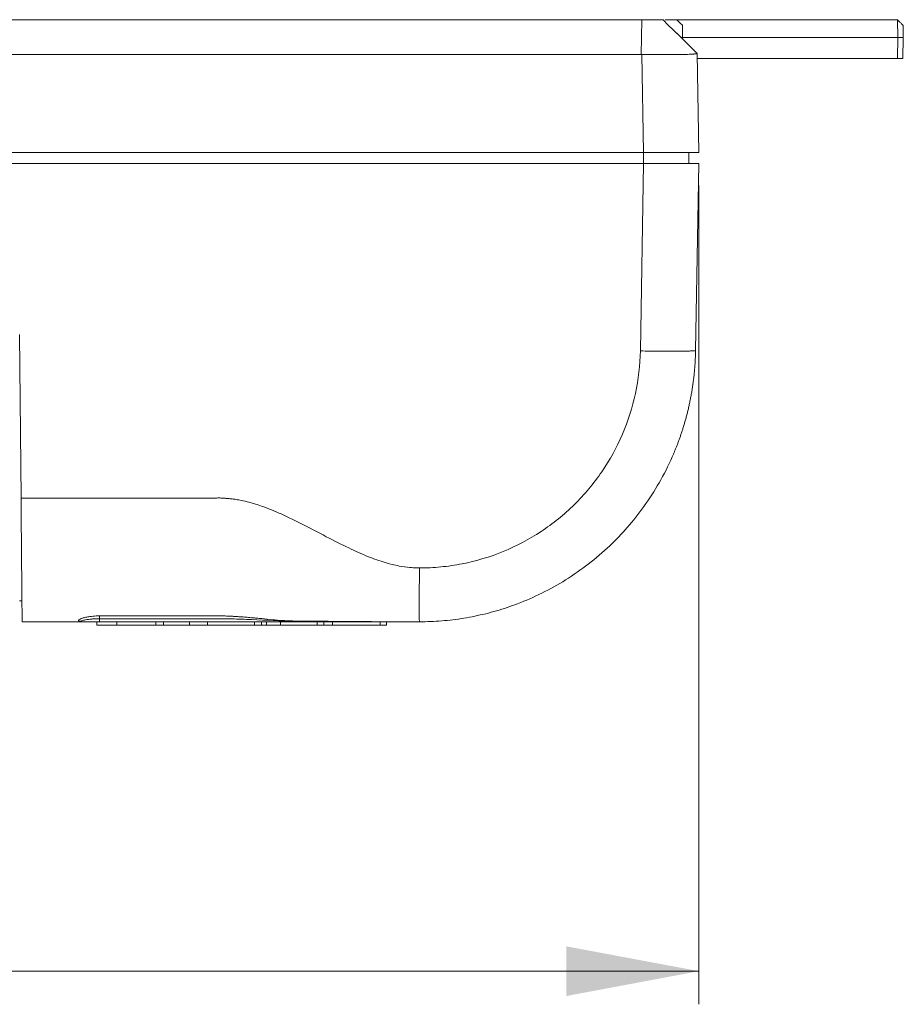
# Model space of a CAD drawing. Header units: millimetres. Extents: x 54 to 738, y 201 to 591.
# Tile 17 of 22: x 491 to 571, y 201 to 290. Entities that reach past the tile are written whole.
import ezdxf

# ---------------------------------------------------------------- set-up
doc = ezdxf.new("R2010")
doc.units = ezdxf.units.MM
doc.header["$LTSCALE"] = 3
doc.styles.add('SLDTEXTSTYLE0', font='TXT', dxfattribs={"width": 0.605})
doc.dimstyles.new('SLDDIMSTYLE4', dxfattribs={"dimtxt": 7.704956, "dimasz": 12, "dimexe": 0, "dimexo": 0.0625, "dimgap": 1.926239, "dimtad": 1, "dimdec": 0, "dimrnd": 1e-09, "dimzin": 12, "dimdsep": 46, "dimtxsty": 'SLDTEXTSTYLE0', "dimsah": 1, "dimcen": 0.09, "dimadec": 0, "dimazin": 3, "dimtfac": 1, "dimtofl": 0, "dimtmove": 0, "dimatfit": 3, "dimfxl": 1, "dimfrac": 2, "dimtolj": 1, "dimtzin": 12, "dimarcsym": 0})

# ---------------------------------------------------------------- blocks, each defined once
blk = doc.blocks.new('*D7')
at = {"color": 7, "linetype": 'Continuous', "lineweight": 0}
for p, q in [((552.367, 275.357), (552.367, 201.221)), ((104.392, 274.357), (104.392, 201.221)), ((104.392, 204.221), (552.367, 204.221))]:
    blk.add_line(p, q, dxfattribs=at)
for points in [[(104.392, 204.221), (116.392, 201.971), (116.392, 206.471)], [(552.367, 204.221), (540.367, 206.471), (540.367, 201.971)]]:
    blk.add_solid(points, dxfattribs=at)
at = {"color": 7, "linetype": 'Continuous', "lineweight": 0, "insert": (318.289, 214.453, 0.251), "char_height": 7.9375, "attachment_point": 1, "style": 'SLDTEXTSTYLE0'}
blk.add_mtext('448', dxfattribs=at)

msp = doc.modelspace()

# ---------------------------------------------------------------- linework, layer by layer
at = {"color": 7, "linetype": 'Continuous', "lineweight": 0}
for p, q in [((109.558, 290.357), (547.194, 290.357)), ((541.376, 290.367), (541.376, 290.357)), ((547.194, 290.357), (547.152, 287.215)), ((549.331, 290.357), (550.376, 290.357)), ((550.376, 290.357), (570.348, 290.357)), ((550.876, 289.857), (550.876, 288.642)), ((570.376, 288.757), (570.348, 290.357)), ((570.857, 289.857), (570.876, 288.757)), ((552.211, 287.307), (550.379, 289.139)), ((570.376, 288.757), (550.761, 288.756)), ((570.343, 286.857), (570.376, 288.757)), ((570.876, 288.757), (570.843, 286.857)), ((547.152, 287.215), (109.599, 287.215)), ((547.216, 287.215), (547.152, 287.215)), ((547.37, 278.357), (547.216, 287.215)), ((552.211, 287.307), (552.211, 287.305)), ((552.367, 278.357), (552.211, 287.305)), ((570.343, 286.857), (552.219, 286.857)), ((547.37, 278.357), (109.381, 278.357)), ((551.467, 278.357), (551.449, 277.357)), ((109.383, 277.357), (547.369, 277.357)), ((547.369, 277.357), (547.072, 260.377)), ((552.367, 277.357), (552.072, 260.42)), ((491.005, 247.056), (490.876, 261.857)), ((490.876, 237.757), (491.086, 237.757)), ((491.103, 235.857), (496.62, 235.857)), ((497.856, 235.857), (497.856, 235.557)), ((497.856, 235.557), (499.676, 235.557)), ((498.12, 235.857), (498.12, 236.132)), ((517.123, 235.857), (498.12, 235.857)), ((499.676, 235.557), (499.676, 235.857)), ((499.676, 235.557), (503.219, 235.557)), ((503.219, 235.857), (503.219, 235.557)), ((503.219, 235.557), (503.896, 235.557)), ((503.896, 235.557), (503.896, 235.857)), ((503.896, 235.557), (506.258, 235.557)), ((506.258, 235.857), (506.258, 235.557)), ((506.258, 235.557), (507.896, 235.557)), ((507.896, 235.857), (507.896, 235.557)), ((507.896, 235.557), (512.152, 235.557)), ((512.152, 235.857), (512.152, 235.557)), ((512.152, 235.557), (512.769, 235.557)), ((512.769, 235.857), (512.769, 235.557)), ((512.769, 235.557), (513.237, 235.557)), ((513.237, 235.557), (513.237, 235.857)), ((513.237, 235.557), (514.494, 235.557)), ((514.494, 235.857), (514.494, 235.557)), ((514.494, 235.557), (517.814, 235.557)), ((517.814, 235.857), (517.814, 235.557)), ((517.814, 235.557), (518.43, 235.557)), ((518.43, 235.857), (518.43, 235.557)), ((518.43, 235.557), (519.196, 235.557)), ((519.196, 235.557), (519.196, 235.857)), ((519.196, 235.557), (523.516, 235.557)), ((523.516, 235.857), (523.516, 235.557)), ((523.516, 235.557), (524.09, 235.557)), ((524.09, 235.857), (524.09, 235.557))]:
    msp.add_line(p, q, dxfattribs=at)
at = {"color": 18, "linetype": 'Continuous', "lineweight": 0}
for p, q in [((547.367, 277.357), (547.367, 278.357)), ((515.955, 235.912), (517.123, 235.857)), ((517.123, 235.857), (516, 235.897))]:
    msp.add_line(p, q, dxfattribs=at)
at = {"color": 7, "linetype": 'Continuous', "lineweight": 0, "flags": 128}
msp.add_lwpolyline([(550.376, 290.357), (550.438, 290.295), (550.5, 290.233), (550.562, 290.171), (550.625, 290.108), (550.687, 290.045), (550.75, 289.983), (550.813, 289.92), (550.876, 289.857)], dxfattribs=at)
at = {"color": 7, "linetype": 'Continuous', "lineweight": 0}
msp.add_arc((496.62, 236.357), 0.5, 249.98229, 270, dxfattribs=at)
for points, knots in [([(547.194, 290.357), (547.24, 290.357), (547.33, 290.357), (547.464, 290.357), (547.597, 290.357), (547.729, 290.357), (547.922, 290.357), (548.169, 290.357), (548.448, 290.357), (548.691, 290.357), (548.856, 290.357), (548.952, 290.357), (548.997, 290.357), (549.027, 290.357), (549.057, 290.357), (549.09, 290.357), (549.122, 290.357), (549.136, 290.357), (549.143, 290.357)], [0, 0, 0, 0, 0.050387, 0.100399, 0.150275, 0.200253, 0.250571, 0.375646, 0.500848, 0.624754, 0.751154, 0.813887, 0.8418, 0.877425, 0.909981, 0.937625, 0.971813, 1, 1, 1, 1]), ([(570.348, 290.357), (570.368, 290.337), (570.408, 290.298), (570.467, 290.24), (570.524, 290.183), (570.592, 290.116), (570.668, 290.042), (570.74, 289.971), (570.795, 289.917), (570.831, 289.882), (570.853, 289.861), (570.855, 289.858), (570.857, 289.857)], [0, 0, 0, 0, 0.0887, 0.175455, 0.260898, 0.34569, 0.488172, 0.622011, 0.72828, 0.828687, 0.914805, 1, 1, 1, 1]), ([(570.376, 288.757), (570.401, 288.757), (570.45, 288.757), (570.52, 288.757), (570.62, 288.757), (570.712, 288.757), (570.791, 288.757), (570.839, 288.757), (570.87, 288.757), (570.874, 288.757), (570.876, 288.757)], [0, 0, 0, 0, 0.096065, 0.186062, 0.271745, 0.499655, 0.617702, 0.728465, 0.856873, 1, 1, 1, 1]), ([(552.211, 287.305), (552.21, 287.303), (552.208, 287.298), (552.194, 287.292), (552.172, 287.287), (552.142, 287.281), (552.104, 287.276), (552.061, 287.27), (552.011, 287.266), (551.956, 287.261), (551.896, 287.256), (551.73, 287.246), (551.39, 287.23), (550.878, 287.217), (550.429, 287.21), (550.082, 287.206), (549.714, 287.204), (549.327, 287.202), (548.924, 287.202), (548.508, 287.204), (548.082, 287.206), (547.651, 287.209), (547.361, 287.213), (547.216, 287.215)], [0, 0, 0, 0, 0.027908, 0.055189, 0.081841, 0.107865, 0.133261, 0.158029, 0.182169, 0.205682, 0.228566, 0.250823, 0.379225, 0.500753, 0.55636, 0.611926, 0.667456, 0.72295, 0.778413, 0.833846, 0.889253, 0.944637, 1, 1, 1, 1]), ([(570.343, 286.857), (570.367, 286.857), (570.414, 286.857), (570.484, 286.857), (570.551, 286.857), (570.614, 286.857), (570.671, 286.857), (570.722, 286.857), (570.765, 286.857), (570.799, 286.857), (570.824, 286.857), (570.84, 286.857), (570.842, 286.857), (570.843, 286.857)], [0, 0, 0, 0, 0.090919, 0.181833, 0.272744, 0.363652, 0.454557, 0.545462, 0.636366, 0.727271, 0.818178, 0.909087, 1, 1, 1, 1]), ([(552.367, 278.357), (552.366, 278.357), (552.364, 278.357), (552.349, 278.357), (552.325, 278.357), (552.29, 278.357), (552.228, 278.357), (552.117, 278.357), (551.881, 278.357), (551.502, 278.357), (550.924, 278.357), (550.229, 278.357), (549.557, 278.357), (548.971, 278.357), (548.536, 278.357), (548.132, 278.357), (547.756, 278.357), (547.5, 278.357), (547.37, 278.357)], [0, 0, 0, 0, 0.029879, 0.059231, 0.088114, 0.116586, 0.144709, 0.206544, 0.270215, 0.386071, 0.500071, 0.613996, 0.729882, 0.793472, 0.855341, 0.902353, 0.950481, 1, 1, 1, 1]), ([(552.367, 277.357), (552.366, 277.357), (552.364, 277.357), (552.349, 277.357), (552.325, 277.357), (552.291, 277.357), (552.248, 277.357), (552.197, 277.357), (552.137, 277.356), (552.07, 277.356), (551.995, 277.356), (551.912, 277.356), (551.823, 277.356), (551.727, 277.356), (551.625, 277.357), (551.518, 277.357), (551.404, 277.357), (551.286, 277.357), (551.163, 277.357), (551.036, 277.357), (550.849, 277.357), (550.593, 277.357), (550.253, 277.357), (549.89, 277.357), (549.506, 277.357), (549.104, 277.357), (548.685, 277.357), (548.255, 277.357), (547.814, 277.357), (547.517, 277.357), (547.369, 277.357)], [0, 0, 0, 0, 0.028532, 0.056818, 0.084858, 0.112652, 0.1402, 0.167503, 0.194559, 0.22137, 0.247935, 0.274254, 0.300328, 0.326156, 0.351738, 0.377074, 0.402165, 0.427011, 0.451611, 0.475965, 0.500074, 0.55433, 0.608908, 0.663808, 0.719031, 0.774577, 0.830447, 0.88664, 0.943158, 1, 1, 1, 1]), ([(552.072, 260.42), (552.068, 260.256), (552.06, 259.931), (552.037, 259.448), (552.006, 258.975), (551.966, 258.51), (551.919, 258.056), (551.865, 257.611), (551.804, 257.176), (551.737, 256.751), (551.664, 256.336), (551.586, 255.931), (551.504, 255.536), (551.417, 255.151), (551.326, 254.776), (551.231, 254.411), (551.133, 254.056), (551.033, 253.711), (550.931, 253.376), (550.826, 253.05), (550.72, 252.735), (550.613, 252.429), (550.505, 252.134), (550.396, 251.847), (550.287, 251.571), (550.179, 251.304), (550.07, 251.046), (549.646, 250.066), (548.824, 248.437), (547.451, 246.3), (545.945, 244.401), (544.264, 242.649), (542.399, 241.049), (540.341, 239.618), (538.194, 238.421), (536.399, 237.638), (535.01, 237.142), (534.047, 236.841), (533.072, 236.58), (532.088, 236.357), (531.095, 236.175), (530.096, 236.033), (529.092, 235.932), (528.084, 235.868), (527.412, 235.861), (527.075, 235.857)], [0, 0, 0, 0, 0.0126822, 0.0251361, 0.0373615, 0.0493585, 0.0611271, 0.0726672, 0.083979, 0.0950624, 0.1059173, 0.1165438, 0.1269419, 0.1371116, 0.1470529, 0.1567658, 0.1662503, 0.1755063, 0.184534, 0.1933332, 0.201904, 0.2102464, 0.2183603, 0.2262459, 0.233903, 0.2413318, 0.2485321, 0.255504, 0.3238498, 0.3891871, 0.4515155, 0.5108349, 0.5765625, 0.6410224, 0.7042146, 0.7661394, 0.7921243, 0.8181091, 0.8440937, 0.8700783, 0.8960627, 0.9220471, 0.9480314, 0.9740157, 1, 1, 1, 1]), ([(547.072, 260.377), (547.05, 259.083), (546.901, 257.791), (546.357, 255.26), (545.962, 254.021), (544.941, 251.643), (544.314, 250.504), (542.853, 248.367), (542.018, 247.37), (540.172, 245.555), (539.16, 244.738), (536.998, 243.313), (535.848, 242.706), (533.452, 241.726), (532.206, 241.352), (530.301, 240.978), (529.659, 240.882), (528.693, 240.79), (528.371, 240.767), (527.724, 240.735), (527.399, 240.721), (527.075, 240.726)], [0, 0, 0, 0, 0.125, 0.125, 0.25, 0.25, 0.375, 0.375, 0.5, 0.5, 0.625, 0.625, 0.75, 0.75, 0.875, 0.875, 0.9375, 0.9375, 0.96875, 0.96875, 1, 1, 1, 1]), ([(552.072, 260.42), (552.071, 260.405), (551.964, 260.39), (551.598, 260.372), (551.443, 260.367), (551.069, 260.359), (550.851, 260.356), (550.362, 260.351), (550.093, 260.35), (549.522, 260.35), (549.22, 260.352), (548.297, 260.358), (547.661, 260.366), (547.072, 260.377)], [0, 0, 0, 0, 0.25, 0.25, 0.375, 0.375, 0.5, 0.5, 0.625, 0.625, 0.75, 0.75, 1, 1, 1, 1]), ([(527.075, 240.726), (526.985, 240.727), (526.69, 240.731), (526.076, 240.77), (525.127, 240.907), (523.87, 241.221), (522.339, 241.766), (520.563, 242.566), (518.522, 243.616), (516.422, 244.733), (514.442, 245.692), (512.837, 246.332), (511.642, 246.695), (510.897, 246.858), (510.438, 246.939), (510.112, 246.978), (509.762, 247.013), (509.42, 247.046), (509.082, 247.064), (508.741, 247.062), (508.258, 247.053), (507.563, 247.052), (506.627, 247.059), (505.338, 247.054), (503.979, 247.056), (502.55, 247.056), (500.76, 247.056), (496.9, 247.056), (493.469, 247.056), (491.005, 247.056)], [0, 0, 0, 0, 0.007225, 0.023726, 0.049424, 0.084146, 0.127665, 0.179818, 0.240603, 0.312104, 0.370974, 0.417269, 0.450788, 0.471252, 0.478471, 0.488205, 0.497635, 0.506799, 0.515795, 0.524819, 0.534177, 0.554589, 0.580689, 0.609428, 0.658123, 0.689865, 0.724289, 0.802001, 1, 1, 1, 1]), ([(491.103, 235.857), (491.103, 235.858), (491.103, 235.859), (491.103, 235.873), (491.102, 235.895), (491.102, 235.925), (491.102, 235.964), (491.101, 236.012), (491.1, 236.116), (491.099, 236.318), (491.096, 236.687), (491.091, 237.154), (491.085, 237.904), (491.075, 239.068), (491.062, 240.489), (491.051, 241.745), (491.043, 242.741), (491.034, 243.779), (491.026, 244.672), (491.019, 245.399), (491.015, 245.948), (491.01, 246.5), (491.007, 246.87), (491.005, 247.056)], [0, 0, 0, 0, 0.01791, 0.035784, 0.053638, 0.071483, 0.089333, 0.107204, 0.125107, 0.187584, 0.250085, 0.312564, 0.375064, 0.499994, 0.624914, 0.687386, 0.749902, 0.812377, 0.874891, 0.906188, 0.937423, 0.96867, 1, 1, 1, 1]), ([(527.075, 235.855), (527.068, 235.855), (527.062, 235.97), (527.056, 236.346), (527.054, 236.504), (527.052, 236.881), (527.052, 237.099), (527.052, 237.821), (527.055, 238.394), (527.063, 239.57), (527.069, 240.17), (527.075, 240.726)], [0, 0, 0, 0, 0.25, 0.25, 0.375, 0.375, 0.5, 0.5, 0.75, 0.75, 1, 1, 1, 1]), ([(496.277, 235.915), (496.265, 235.919), (496.241, 235.929), (496.219, 235.945), (496.206, 235.963), (496.205, 235.983), (496.214, 236.005), (496.248, 236.043), (496.345, 236.103), (496.564, 236.185), (496.865, 236.265), (497.198, 236.323), (497.521, 236.36), (497.816, 236.382), (498.018, 236.384), (498.12, 236.385)], [0, 0, 0, 0, 0.0410773, 0.0816054, 0.121822, 0.1619702, 0.2022944, 0.2430356, 0.3641801, 0.4859352, 0.6110739, 0.7378728, 0.8251513, 0.9118388, 1, 1, 1, 1]), ([(498.12, 236.132), (498.12, 236.191), (498.12, 236.245), (498.12, 236.333), (498.12, 236.366), (498.12, 236.385)], [0, 0, 0, 0, 0.5, 0.5, 1, 1, 1, 1]), ([(498.12, 236.132), (498.08, 236.132), (498, 236.132), (497.88, 236.129), (497.76, 236.125), (497.641, 236.119), (497.523, 236.112), (497.341, 236.097), (497.096, 236.07), (496.854, 236.033), (496.637, 235.988), (496.498, 235.951), (496.435, 235.919), (496.422, 235.9), (496.44, 235.891), (496.449, 235.887)], [0, 0, 0, 0, 0.040801, 0.081999, 0.123586, 0.16555, 0.207878, 0.250556, 0.367319, 0.497794, 0.584881, 0.745924, 0.842012, 0.926499, 1, 1, 1, 1]), ([(498.12, 235.857), (498.082, 235.857), (498.006, 235.857), (497.894, 235.857), (497.783, 235.857), (497.674, 235.857), (497.507, 235.857), (497.29, 235.857), (497.052, 235.857), (496.857, 235.857), (496.734, 235.857), (496.663, 235.857), (496.627, 235.857), (496.622, 235.857), (496.62, 235.857)], [0, 0, 0, 0, 0.048349, 0.096267, 0.144028, 0.191909, 0.240183, 0.370002, 0.500048, 0.629867, 0.759913, 0.840005, 0.919607, 1, 1, 1, 1]), ([(512.55, 236.162), (513.193, 236.094), (514.332, 235.974), (515.463, 235.931), (515.955, 235.912)], [0, 0, 0, 0, 0.56437, 1, 1, 1, 1]), ([(515.67, 235.896), (516.239, 235.9), (517.326, 235.906), (519.138, 235.894), (521.239, 235.878), (523.301, 235.858), (524.685, 235.858), (525.146, 235.858)], [0, 0, 0, 0, 0.1927245, 0.3680972, 0.5864643, 0.8624572, 1, 1, 1, 1]), ([(517.123, 235.857), (517.413, 235.857), (517.99, 235.857), (519.132, 235.857), (520.481, 235.857), (521.992, 235.857), (523.14, 235.857), (523.966, 235.857), (524.533, 235.857), (525.045, 235.857), (525.52, 235.856), (525.943, 235.857), (526.337, 235.858), (526.71, 235.858), (526.949, 235.856), (527.075, 235.855)], [0, 0, 0, 0, 0.091693, 0.182517, 0.361631, 0.516751, 0.64833, 0.706415, 0.759742, 0.81317, 0.853651, 0.895203, 0.932904, 0.964667, 1, 1, 1, 1])]:
    msp.add_open_spline(points, degree=3, knots=knots, dxfattribs=at)
for points in [[(550.379, 289.111), (549.962, 289.522), (549.545, 289.934), (549.132, 290.346)], [(496.277, 235.915), (496.337, 235.916), (496.395, 235.906), (496.449, 235.887)]]:
    msp.add_open_spline(points, degree=3, dxfattribs=at)
at = {"color": 18, "linetype": 'Continuous', "lineweight": 0}
for points, knots in [([(498.12, 236.385), (499.301, 236.385), (501.663, 236.385), (505.199, 236.385), (507.725, 236.387), (509.228, 236.384), (509.653, 236.378), (510.016, 236.361), (510.355, 236.34), (510.728, 236.318), (511.146, 236.288), (511.61, 236.249), (512.086, 236.205), (512.409, 236.175), (512.55, 236.162)], [0, 0, 0, 0, 0.245294, 0.490737, 0.734526, 0.770057, 0.802955, 0.822793, 0.845488, 0.873574, 0.900485, 0.932561, 0.970399, 1, 1, 1, 1]), ([(496.513, 235.866), (496.491, 235.867), (496.412, 235.872), (496.334, 235.896), (496.277, 235.915)], [0, 0, 0, 0, 0.270421, 1, 1, 1, 1]), ([(515.812, 235.904), (514.497, 235.948), (512.585, 236.011), (510.418, 236.113), (509.459, 236.132), (509.026, 236.13), (508.802, 236.131), (508.668, 236.131), (508.595, 236.132), (508.557, 236.132), (508.538, 236.132), (508.528, 236.132), (508.523, 236.132), (508.521, 236.132), (508.52, 236.132), (508.519, 236.132), (508.519, 236.132), (508.519, 236.132), (508.518, 236.132), (508.518, 236.132), (508.518, 236.132), (508.512, 236.132), (508.445, 236.132), (508.208, 236.132), (507.321, 236.132), (503.921, 236.132), (500.692, 236.132), (498.12, 236.132)], [0, 0, 0, 0, 0.223827, 0.32518, 0.367508, 0.3863, 0.398581, 0.405442, 0.409053, 0.410905, 0.411841, 0.412312, 0.412548, 0.412667, 0.412726, 0.412755, 0.41277, 0.412778, 0.412781, 0.412783, 0.412784, 0.412785, 0.413925, 0.424005, 0.45299, 0.564261, 1, 1, 1, 1])]:
    msp.add_open_spline(points, degree=3, knots=knots, dxfattribs=at)

# ---------------------------------------------------------------- dimensions: what is measured, and where the dimension line sits
at = {"color": 7, "linetype": 'Continuous', "lineweight": 0}
dim = msp.add_linear_dim(base=(552.367, 204.221), p1=(104.392, 277.357), p2=(552.367, 278.357), dimstyle='SLDDIMSTYLE4', dxfattribs=at)
dim.commit()
dim.dimension.update_dxf_attribs({"geometry": '*D7', "text_midpoint": (330.636, 204.221), "dimtype": 160})

doc.saveas('drawing.dxf')
